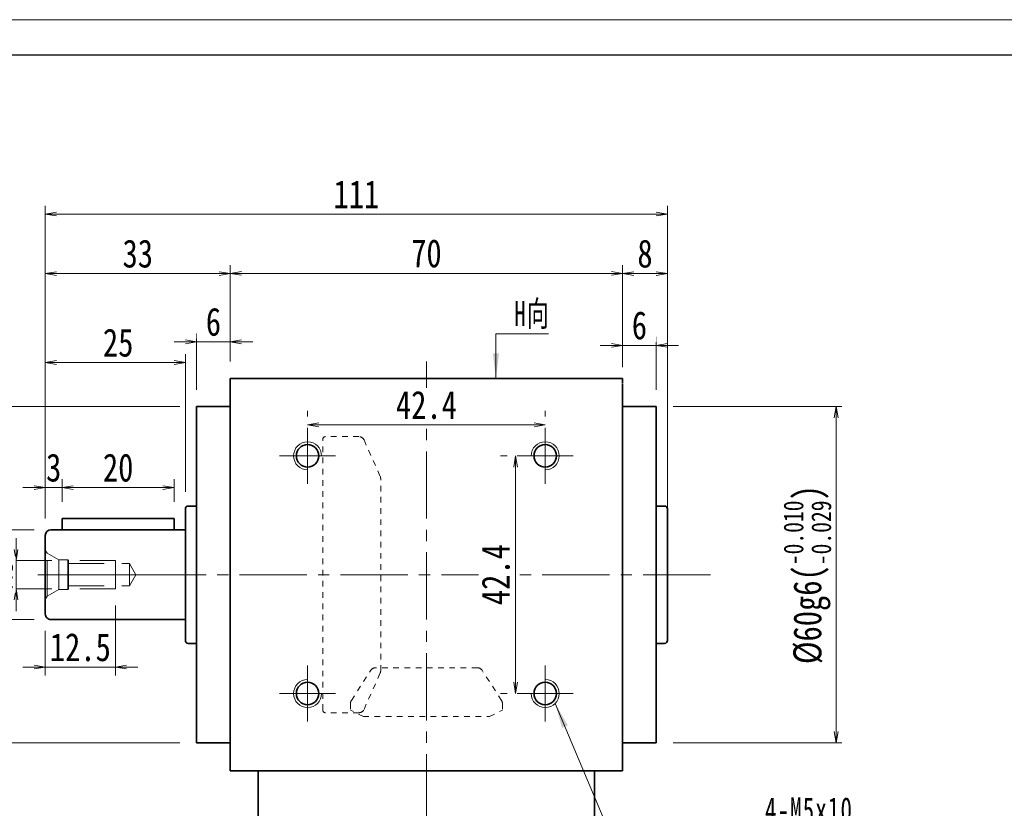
# Model space of a CAD drawing. Header units: millimetres. Extents: x -23 to 522, y -9 to 367.
# Tile 4 of 5: x 66 to 242, y 227 to 367. Entities that reach past the tile are written whole.
import ezdxf

# ---------------------------------------------------------------- set-up
doc = ezdxf.new("R2010")
doc.units = ezdxf.units.MM
for name, pattern in [('HIDDEN', [9.525, 6.35, -3.175]), ('点画线', [18, 12, -2, 2, -2]), ('虚线', [2, 1, -1])]:
    doc.linetypes.add(name, pattern=pattern)
for name, color, linetype, lineweight in [('中心线层', 1, '点画线', 18), ('图框_外框线', 7, 'Continuous', 18), ('尺寸线层', 3, 'Continuous', 18), ('粗实线层', 7, 'Continuous', 35), ('虚线层_1', 6, '虚线', 18)]:
    doc.layers.add(name, color=color, linetype=linetype, lineweight=lineweight)
doc.styles.add('宋体', font='SimSun.ttf', dxfattribs={"width": 0.8})
doc.styles.add('标准', font='txt', dxfattribs={"width": 0.667})
doc.dimstyles.new('A水平标注$0', dxfattribs={"dimtxt": 3.5, "dimasz": 2, "dimexe": 1.5, "dimexo": 3, "dimgap": 1.1, "dimtad": 1, "dimtoh": 1, "dimdec": 4, "dimdsep": 46, "dimtxsty": '宋体', "dimblk": 'OPEN', "dimcen": 3, "dimclrd": 3, "dimclre": 3, "dimclrt": 6, "dimadec": 0, "dimazin": 0, "dimtm": 1e-09, "dimtfac": 1, "dimtdec": 4, "dimtix": 1, "dimtmove": 0, "dimatfit": 3, "dimldrblk": 'OPEN', "dimfxl": 0, "dimlwd": 13, "dimlwe": 13, "dimarcsym": 0})
doc.dimstyles.new('D直径标注φ25', dxfattribs={"dimtxt": 3.5, "dimasz": 2, "dimexe": 1, "dimexo": 3, "dimtad": 1, "dimtoh": 1, "dimdec": 1, "dimdsep": 46, "dimtxsty": '宋体', "dimblk": 'OPEN', "dimcen": 3, "dimclrd": 3, "dimclre": 3, "dimclrt": 130, "dimadec": 0, "dimazin": 0, "dimtm": 1e-09, "dimtfac": 1, "dimtdec": 1, "dimtmove": 0, "dimatfit": 0, "dimldrblk": 'OPEN', "dimfxl": 0, "dimlwd": 13, "dimlwe": 13, "dimarcsym": 0})
doc.dimstyles.new('螺孔(M8-7H)', dxfattribs={"dimtxt": 3.5, "dimasz": 2, "dimexe": 1.25, "dimexo": 3, "dimtad": 1, "dimtoh": 1, "dimdec": 4, "dimdsep": 46, "dimtxsty": '宋体', "dimblk": 'OPEN', "dimcen": 3, "dimclrd": 3, "dimclre": 3, "dimclrt": 2, "dimadec": 0, "dimazin": 0, "dimtm": 1e-09, "dimtfac": 1, "dimtdec": 4, "dimtmove": 0, "dimatfit": 3, "dimldrblk": 'OPEN', "dimfxl": 0, "dimlwd": 9, "dimlwe": 9, "dimarcsym": 0})

# ---------------------------------------------------------------- blocks, each defined once
blk = doc.blocks.new('_Open')
at = {"color": 0, "linetype": 'ByBlock', "lineweight": -2}
for p, q in [((-1, 0.167), (0, 0)), ((-1, -0.167), (0, 0)), ((0, 0), (-1, 0))]:
    blk.add_line(p, q, dxfattribs=at)
blk = doc.blocks.new('*D14')
at = {"layer": 'Defpoints', "color": 0, "transparency": 16777216}
for p in [(159.94, 295.22), (117.54, 294.69), (159.94, 294.69)]:
    blk.add_point(p, dxfattribs=at)
at = {"layer": '尺寸线层', "color": 3, "lineweight": 13, "transparency": 16777216}
for p, q in [((117.54, 297.69), (117.54, 296.72)), ((159.94, 297.69), (159.94, 296.72)), ((119.54, 295.22), (157.94, 295.22))]:
    blk.add_line(p, q, dxfattribs=at)
at = {"layer": '尺寸线层', "color": 3, "lineweight": 13, "transparency": 16777216, "xscale": 2, "yscale": 2, "zscale": 2, "rotation": 180}
blk.add_blockref('_Open', (117.54, 295.22), dxfattribs=at)
at = {"layer": '尺寸线层', "color": 3, "lineweight": 13, "transparency": 16777216, "xscale": 2, "yscale": 2, "zscale": 2}
blk.add_blockref('_Open', (159.94, 295.22), dxfattribs=at)
at = {"layer": '尺寸线层', "color": 6, "transparency": 16777216, "insert": (138.74, 298.74), "char_height": 5, "attachment_point": 5, "style": '宋体', "bg_fill": 3, "box_fill_scale": 1.1, "bg_fill_color": 257, "bg_fill_transparency": 0}
blk.add_mtext('42.4', dxfattribs=at)
blk = doc.blocks.new('*D15')
at = {"layer": 'Defpoints', "color": 0, "transparency": 16777216}
for p in [(154.94, 289.69), (154.64, 247.29), (154.94, 247.29)]:
    blk.add_point(p, dxfattribs=at)
at = {"layer": '尺寸线层', "color": 3, "lineweight": 13, "transparency": 16777216}
for p, q in [((151.94, 289.69), (153.14, 289.69)), ((154.64, 287.69), (154.64, 249.29)), ((151.94, 247.29), (153.14, 247.29))]:
    blk.add_line(p, q, dxfattribs=at)
at = {"layer": '尺寸线层', "color": 3, "lineweight": 13, "transparency": 16777216, "xscale": 2, "yscale": 2, "zscale": 2}
for p, rotation in [((154.64, 289.69), 90), ((154.64, 247.29), 270)]:
    blk.add_blockref('_Open', p, dxfattribs=dict(at, rotation=rotation))
at = {"layer": '尺寸线层', "color": 6, "transparency": 16777216, "insert": (151.13, 268.49), "char_height": 5, "attachment_point": 5, "rotation": 90, "style": '宋体', "bg_fill": 3, "box_fill_scale": 1.1, "bg_fill_color": 257, "bg_fill_transparency": 0}
blk.add_mtext('42.4', dxfattribs=at)
blk = doc.blocks.new('*D16')
at = {"layer": 'Defpoints', "color": 0, "transparency": 16777216}
for p in [(173.74, 322.23), (103.74, 303.49), (173.74, 303.49)]:
    blk.add_point(p, dxfattribs=at)
at = {"layer": '尺寸线层', "color": 3, "lineweight": 13, "transparency": 16777216}
for p, q in [((103.74, 306.49), (103.74, 323.73)), ((173.74, 306.49), (173.74, 323.73)), ((105.74, 322.23), (171.74, 322.23))]:
    blk.add_line(p, q, dxfattribs=at)
at = {"layer": '尺寸线层', "color": 3, "lineweight": 13, "transparency": 16777216, "xscale": 2, "yscale": 2, "zscale": 2, "rotation": 180}
blk.add_blockref('_Open', (103.74, 322.23), dxfattribs=at)
at = {"layer": '尺寸线层', "color": 3, "lineweight": 13, "transparency": 16777216, "xscale": 2, "yscale": 2, "zscale": 2}
blk.add_blockref('_Open', (173.74, 322.23), dxfattribs=at)
at = {"layer": '尺寸线层', "color": 6, "transparency": 16777216, "insert": (138.74, 325.78), "char_height": 5, "attachment_point": 5, "style": '宋体', "bg_fill": 3, "box_fill_scale": 1.1, "bg_fill_color": 257, "bg_fill_transparency": 0}
blk.add_mtext('70', dxfattribs=at)
blk = doc.blocks.new('*D17')
at = {"layer": 'Defpoints', "color": 0, "transparency": 16777216}
for p in [(97.74, 310.03), (103.74, 303.49), (97.74, 298.49)]:
    blk.add_point(p, dxfattribs=at)
at = {"layer": '尺寸线层', "color": 3, "lineweight": 13, "transparency": 16777216}
for p, q in [((97.74, 301.49), (97.74, 311.53)), ((103.74, 306.49), (103.74, 311.53)), ((95.74, 310.03), (93.74, 310.03)), ((103.74, 310.03), (97.74, 310.03)), ((105.74, 310.03), (107.74, 310.03))]:
    blk.add_line(p, q, dxfattribs=at)
at = {"layer": '尺寸线层', "color": 3, "lineweight": 13, "transparency": 16777216, "xscale": 2, "yscale": 2, "zscale": 2}
blk.add_blockref('_Open', (97.74, 310.03), dxfattribs=at)
at = {"layer": '尺寸线层', "color": 3, "lineweight": 13, "transparency": 16777216, "xscale": 2, "yscale": 2, "zscale": 2, "rotation": 180}
blk.add_blockref('_Open', (103.74, 310.03), dxfattribs=at)
at = {"layer": '尺寸线层', "color": 6, "transparency": 16777216, "insert": (100.74, 313.57), "char_height": 5, "attachment_point": 5, "style": '宋体', "bg_fill": 3, "box_fill_scale": 1.1, "bg_fill_color": 257, "bg_fill_transparency": 0}
blk.add_mtext('6', dxfattribs=at)
blk = doc.blocks.new('*D18')
at = {"layer": 'Defpoints', "color": 0, "transparency": 16777216}
for p in [(179.74, 309.39), (173.74, 302.49), (179.74, 298.49)]:
    blk.add_point(p, dxfattribs=at)
at = {"layer": '尺寸线层', "color": 3, "lineweight": 13, "transparency": 16777216}
for p, q in [((171.74, 309.39), (169.74, 309.39)), ((173.74, 305.49), (173.74, 310.89)), ((173.74, 309.39), (179.74, 309.39)), ((179.74, 301.49), (179.74, 310.89)), ((181.74, 309.39), (183.74, 309.39))]:
    blk.add_line(p, q, dxfattribs=at)
at = {"layer": '尺寸线层', "color": 3, "lineweight": 13, "transparency": 16777216, "xscale": 2, "yscale": 2, "zscale": 2}
blk.add_blockref('_Open', (173.74, 309.39), dxfattribs=at)
at = {"layer": '尺寸线层', "color": 3, "lineweight": 13, "transparency": 16777216, "xscale": 2, "yscale": 2, "zscale": 2, "rotation": 180}
blk.add_blockref('_Open', (179.74, 309.39), dxfattribs=at)
at = {"layer": '尺寸线层', "color": 6, "transparency": 16777216, "insert": (176.74, 312.93), "char_height": 5, "attachment_point": 5, "style": '宋体', "bg_fill": 3, "box_fill_scale": 1.1, "bg_fill_color": 257, "bg_fill_transparency": 0}
blk.add_mtext('6', dxfattribs=at)
blk = doc.blocks.new('*D19')
at = {"layer": 'Defpoints', "color": 0, "transparency": 16777216}
for p in [(70.74, 322.19), (103.74, 303.49), (70.74, 275.49)]:
    blk.add_point(p, dxfattribs=at)
at = {"layer": '尺寸线层', "color": 3, "lineweight": 13, "transparency": 16777216}
for p, q in [((70.74, 278.49), (70.74, 323.69)), ((103.74, 306.49), (103.74, 323.69)), ((101.74, 322.19), (72.74, 322.19))]:
    blk.add_line(p, q, dxfattribs=at)
at = {"layer": '尺寸线层', "color": 3, "lineweight": 13, "transparency": 16777216, "xscale": 2, "yscale": 2, "zscale": 2, "rotation": 180}
blk.add_blockref('_Open', (70.74, 322.19), dxfattribs=at)
at = {"layer": '尺寸线层', "color": 3, "lineweight": 13, "transparency": 16777216, "xscale": 2, "yscale": 2, "zscale": 2}
blk.add_blockref('_Open', (103.74, 322.19), dxfattribs=at)
at = {"layer": '尺寸线层', "color": 6, "transparency": 16777216, "insert": (87.24, 325.74), "char_height": 5, "attachment_point": 5, "style": '宋体', "bg_fill": 3, "box_fill_scale": 1.1, "bg_fill_color": 257, "bg_fill_transparency": 0}
blk.add_mtext('33', dxfattribs=at)
blk = doc.blocks.new('*D20')
at = {"layer": 'Defpoints', "color": 0, "transparency": 16777216}
for p in [(70.74, 332.81), (70.74, 275.49), (181.74, 275.49)]:
    blk.add_point(p, dxfattribs=at)
at = {"layer": '尺寸线层', "color": 3, "lineweight": 13, "transparency": 16777216}
for p, q in [((70.74, 278.49), (70.74, 334.31)), ((181.74, 278.49), (181.74, 334.31)), ((179.74, 332.81), (72.74, 332.81))]:
    blk.add_line(p, q, dxfattribs=at)
at = {"layer": '尺寸线层', "color": 3, "lineweight": 13, "transparency": 16777216, "xscale": 2, "yscale": 2, "zscale": 2, "rotation": 180}
blk.add_blockref('_Open', (70.74, 332.81), dxfattribs=at)
at = {"layer": '尺寸线层', "color": 3, "lineweight": 13, "transparency": 16777216, "xscale": 2, "yscale": 2, "zscale": 2}
blk.add_blockref('_Open', (181.74, 332.81), dxfattribs=at)
at = {"layer": '尺寸线层', "color": 6, "transparency": 16777216, "insert": (126.24, 336.34), "char_height": 5, "attachment_point": 5, "style": '宋体', "bg_fill": 3, "box_fill_scale": 1.1, "bg_fill_color": 257, "bg_fill_transparency": 0}
blk.add_mtext('111', dxfattribs=at)
blk = doc.blocks.new('*D21')
at = {"layer": 'Defpoints', "color": 0, "transparency": 16777216}
for p in [(97.74, 298.49), (40.58, 238.49), (97.74, 238.49)]:
    blk.add_point(p, dxfattribs=at)
at = {"layer": '尺寸线层', "color": 3, "lineweight": 13, "transparency": 16777216}
for p, q in [((94.74, 298.49), (39.58, 298.49)), ((40.58, 296.49), (40.58, 240.49)), ((94.74, 238.49), (39.58, 238.49))]:
    blk.add_line(p, q, dxfattribs=at)
at = {"layer": '尺寸线层', "color": 3, "lineweight": 13, "transparency": 16777216, "xscale": 2, "yscale": 2, "zscale": 2}
for p, rotation in [((40.58, 298.49), 90), ((40.58, 238.49), 270)]:
    blk.add_blockref('_Open', p, dxfattribs=dict(at, rotation=rotation))
at = {"layer": '尺寸线层', "color": 130, "transparency": 16777216, "insert": (35.43, 268.22), "char_height": 5, "attachment_point": 5, "rotation": 90, "style": '宋体'}
blk.add_mtext('{\\A1;\\A1;%%C60g6({\\H0.707107x;\\S-0.010^ -0.029;})}', dxfattribs=at)
blk = doc.blocks.new('*X6')
at = {"layer": '尺寸线层', "linetype": 'Continuous'}
blk.add_hatch(color=0, dxfattribs=at).paths.add_polyline_path([(-1.02, -7.94), (-1.58, -3.44), (-0.46, -3.44)], flags=0)
at = {"layer": '尺寸线层', "color": 0, "linetype": 'Continuous'}
blk.add_line((-1.02, -7.94), (-1.02, 0), dxfattribs=at)
at = {"layer": '尺寸线层', "color": 0}
for p, q in [((-1.02, 0), (0, 0)), ((0, 0), (8.38, 0)), ((0, 0), (0, 0))]:
    blk.add_line(p, q, dxfattribs=at)
at = {"layer": '尺寸线层', "color": 0, "insert": (2.25, 0.9), "char_height": 4.5, "width": 12.2676, "attachment_point": 7, "line_spacing_factor": 1.15057, "style": '标准'}
blk.add_mtext('\\T1.1;H向', dxfattribs=at)
blk = doc.blocks.new('*X7')
at = {"layer": '尺寸线层', "linetype": 'Continuous'}
blk.add_hatch(color=0, dxfattribs=at).paths.add_polyline_path([(-35.18, 31.42), (-32.92, 27.49), (-33.95, 27.05)], flags=0)
at = {"layer": '尺寸线层', "color": 0, "linetype": 'Continuous'}
blk.add_line((-35.18, 31.42), (-21.93, 0), dxfattribs=at)
at = {"layer": '尺寸线层', "color": 0}
for p, q in [((0, 10.04), (40.1, 10.04)), ((0, 0), (0, 10.04)), ((-21.93, 0), (0, 0)), ((0, 0), (40.1, 0))]:
    blk.add_line(p, q, dxfattribs=at)
at = {"layer": '尺寸线层', "color": 0, "insert": (2.25, 0.9), "char_height": 4.5, "width": 75.7049, "attachment_point": 7, "line_spacing_factor": 1.15057, "style": '标准'}
blk.add_mtext('\\T1.1;4-M5x10\\P反面，H向孔位一致', dxfattribs=at)
blk = doc.blocks.new('23343f_2')
at = {"layer": '中心线层', "linetype": '点画线', "lineweight": 18}
blk.add_line((17.47, 0), (-1.33, 0), dxfattribs=at)
at = {"layer": '粗实线层', "color": 6, "linetype": 'HIDDEN', "lineweight": 18}
for p, q in [((0, -4.4), (0, 4.4)), ((0, 4.4), (0.32, 3.85)), ((2.4, 2.65), (0.32, 3.85)), ((0.32, -3.85), (0.32, 3.85)), ((4, 2.65), (2.4, 2.65)), ((2.4, -2.65), (2.4, 2.65)), ((4.15, 2.5), (4, 2.65)), ((4, -2.65), (4, 2.65)), ((12.5, 2.5), (4.15, 2.5)), ((4.15, -2.5), (4.15, 2.5)), ((4.15, 2), (15, 2)), ((12.5, -2.5), (12.5, 2.5)), ((15, 2), (16.15, 0)), ((15, 2), (15, -2)), ((15, -2), (16.15, 0)), ((2.4, -2.65), (0.32, -3.85)), ((4, -2.65), (2.4, -2.65)), ((4.15, -2.5), (4, -2.65)), ((4.15, -2), (15, -2)), ((12.5, -2.5), (4.15, -2.5)), ((0, -4.4), (0.32, -3.85))]:
    blk.add_line(p, q, dxfattribs=at)
blk = doc.blocks.new('*D27')
at = {"layer": 'Defpoints', "color": 0, "transparency": 16777216}
for p in [(74.89, 270.99), (65.52, 265.99), (74.89, 265.99)]:
    blk.add_point(p, dxfattribs=at)
at = {"layer": '尺寸线层', "color": 3, "lineweight": 9, "transparency": 16777216}
for p, q in [((65.52, 272.99), (65.52, 274.99)), ((71.89, 270.99), (64.27, 270.99)), ((65.52, 270.99), (65.52, 265.99)), ((71.89, 265.99), (64.27, 265.99)), ((65.52, 263.99), (65.52, 261.99))]:
    blk.add_line(p, q, dxfattribs=at)
at = {"layer": '尺寸线层', "color": 3, "lineweight": 9, "transparency": 16777216, "xscale": 2, "yscale": 2, "zscale": 2}
for p, rotation in [((65.52, 270.99), 270), ((65.52, 265.99), 90)]:
    blk.add_blockref('_Open', p, dxfattribs=dict(at, rotation=rotation))
at = {"layer": '尺寸线层', "color": 2, "transparency": 16777216, "insert": (62.47, 268.49), "char_height": 5, "attachment_point": 5, "rotation": 90, "style": '宋体', "bg_fill": 3, "box_fill_scale": 1.1, "bg_fill_color": 257, "bg_fill_transparency": 0}
blk.add_mtext('M5', dxfattribs=at)
blk = doc.blocks.new('*D28')
at = {"layer": 'Defpoints', "color": 0, "transparency": 16777216}
for p in [(83.24, 265.99), (70.74, 261.49), (83.24, 252)]:
    blk.add_point(p, dxfattribs=at)
at = {"layer": '尺寸线层', "color": 3, "lineweight": 13, "transparency": 16777216}
for p, q in [((83.24, 262.99), (83.24, 250.5)), ((70.74, 258.49), (70.74, 250.5)), ((68.74, 252), (66.74, 252)), ((70.74, 252), (83.24, 252)), ((85.24, 252), (87.24, 252))]:
    blk.add_line(p, q, dxfattribs=at)
at = {"layer": '尺寸线层', "color": 3, "lineweight": 13, "transparency": 16777216, "xscale": 2, "yscale": 2, "zscale": 2}
blk.add_blockref('_Open', (70.74, 252), dxfattribs=at)
at = {"layer": '尺寸线层', "color": 3, "lineweight": 13, "transparency": 16777216, "xscale": 2, "yscale": 2, "zscale": 2, "rotation": 180}
blk.add_blockref('_Open', (83.24, 252), dxfattribs=at)
at = {"layer": '尺寸线层', "color": 6, "transparency": 16777216, "insert": (76.99, 255.53), "char_height": 5, "attachment_point": 5, "style": '宋体', "bg_fill": 3, "box_fill_scale": 1.1, "bg_fill_color": 257, "bg_fill_transparency": 0}
blk.add_mtext('12.5', dxfattribs=at)
blk = doc.blocks.new('*D29')
at = {"layer": 'Defpoints', "color": 0, "transparency": 16777216}
for p in [(70.74, 284.01), (73.74, 278.49), (70.74, 275.49)]:
    blk.add_point(p, dxfattribs=at)
at = {"layer": '尺寸线层', "color": 3, "lineweight": 13, "transparency": 16777216}
for p, q in [((70.74, 278.49), (70.74, 285.51)), ((73.74, 281.49), (73.74, 285.51)), ((68.74, 284.01), (66.74, 284.01)), ((73.74, 284.01), (70.74, 284.01)), ((75.74, 284.01), (77.74, 284.01))]:
    blk.add_line(p, q, dxfattribs=at)
at = {"layer": '尺寸线层', "color": 3, "lineweight": 13, "transparency": 16777216, "xscale": 2, "yscale": 2, "zscale": 2}
blk.add_blockref('_Open', (70.74, 284.01), dxfattribs=at)
at = {"layer": '尺寸线层', "color": 3, "lineweight": 13, "transparency": 16777216, "xscale": 2, "yscale": 2, "zscale": 2, "rotation": 180}
blk.add_blockref('_Open', (73.74, 284.01), dxfattribs=at)
at = {"layer": '尺寸线层', "color": 6, "transparency": 16777216, "insert": (72.24, 287.56), "char_height": 5, "attachment_point": 5, "style": '宋体', "bg_fill": 3, "box_fill_scale": 1.1, "bg_fill_color": 257, "bg_fill_transparency": 0}
blk.add_mtext('3', dxfattribs=at)
blk = doc.blocks.new('*D30')
at = {"layer": 'Defpoints', "color": 0, "transparency": 16777216}
for p in [(93.74, 284.01), (73.74, 278.49), (93.74, 278.49)]:
    blk.add_point(p, dxfattribs=at)
at = {"layer": '尺寸线层', "color": 3, "lineweight": 13, "transparency": 16777216}
for p, q in [((73.74, 281.49), (73.74, 285.51)), ((93.74, 281.49), (93.74, 285.51)), ((75.74, 284.01), (91.74, 284.01))]:
    blk.add_line(p, q, dxfattribs=at)
at = {"layer": '尺寸线层', "color": 3, "lineweight": 13, "transparency": 16777216, "xscale": 2, "yscale": 2, "zscale": 2, "rotation": 180}
blk.add_blockref('_Open', (73.74, 284.01), dxfattribs=at)
at = {"layer": '尺寸线层', "color": 3, "lineweight": 13, "transparency": 16777216, "xscale": 2, "yscale": 2, "zscale": 2}
blk.add_blockref('_Open', (93.74, 284.01), dxfattribs=at)
at = {"layer": '尺寸线层', "color": 6, "transparency": 16777216, "insert": (83.74, 287.56), "char_height": 5, "attachment_point": 5, "style": '宋体', "bg_fill": 3, "box_fill_scale": 1.1, "bg_fill_color": 257, "bg_fill_transparency": 0}
blk.add_mtext('20', dxfattribs=at)
blk = doc.blocks.new('*D31')
at = {"layer": 'Defpoints', "color": 0, "transparency": 16777216}
for p in [(95.74, 306.34), (95.74, 280.24), (70.74, 275.49)]:
    blk.add_point(p, dxfattribs=at)
at = {"layer": '尺寸线层', "color": 3, "lineweight": 13, "transparency": 16777216}
for p, q in [((70.74, 278.49), (70.74, 307.84)), ((95.74, 283.24), (95.74, 307.84)), ((72.74, 306.34), (93.74, 306.34))]:
    blk.add_line(p, q, dxfattribs=at)
at = {"layer": '尺寸线层', "color": 3, "lineweight": 13, "transparency": 16777216, "xscale": 2, "yscale": 2, "zscale": 2, "rotation": 180}
blk.add_blockref('_Open', (70.74, 306.34), dxfattribs=at)
at = {"layer": '尺寸线层', "color": 3, "lineweight": 13, "transparency": 16777216, "xscale": 2, "yscale": 2, "zscale": 2}
blk.add_blockref('_Open', (95.74, 306.34), dxfattribs=at)
at = {"layer": '尺寸线层', "color": 6, "transparency": 16777216, "insert": (83.74, 309.85), "char_height": 5, "attachment_point": 5, "style": '宋体', "bg_fill": 3, "box_fill_scale": 1.1, "bg_fill_color": 257, "bg_fill_transparency": 0}
blk.add_mtext('25', dxfattribs=at)
blk = doc.blocks.new('*D32')
at = {"layer": 'Defpoints', "color": 0, "transparency": 16777216}
for p in [(71.74, 276.49), (53.71, 260.49), (71.74, 260.49)]:
    blk.add_point(p, dxfattribs=at)
at = {"layer": '尺寸线层', "color": 3, "lineweight": 13, "transparency": 16777216}
for p, q in [((68.74, 276.49), (52.71, 276.49)), ((53.71, 274.49), (53.71, 262.49)), ((68.74, 260.49), (52.71, 260.49))]:
    blk.add_line(p, q, dxfattribs=at)
at = {"layer": '尺寸线层', "color": 3, "lineweight": 13, "transparency": 16777216, "xscale": 2, "yscale": 2, "zscale": 2}
for p, rotation in [((53.71, 276.49), 90), ((53.71, 260.49), 270)]:
    blk.add_blockref('_Open', p, dxfattribs=dict(at, rotation=rotation))
at = {"layer": '尺寸线层', "color": 130, "transparency": 16777216, "insert": (48.72, 268.49), "char_height": 5, "attachment_point": 5, "rotation": 90, "style": '宋体'}
blk.add_mtext('{\\A1;\\A1;%%C16h6({\\H0.707107x;\\S 0^ -0.011;})}', dxfattribs=at)
blk = doc.blocks.new('*D35')
at = {"layer": 'Defpoints', "color": 0, "transparency": 16777216}
for p in [(179.74, 298.49), (179.74, 238.49), (211.85, 238.49)]:
    blk.add_point(p, dxfattribs=at)
at = {"layer": '尺寸线层', "color": 3, "lineweight": 13, "transparency": 16777216}
for p, q in [((182.74, 298.49), (212.85, 298.49)), ((211.85, 296.49), (211.85, 240.49)), ((182.74, 238.49), (212.85, 238.49))]:
    blk.add_line(p, q, dxfattribs=at)
at = {"layer": '尺寸线层', "color": 3, "lineweight": 13, "transparency": 16777216, "xscale": 2, "yscale": 2, "zscale": 2}
for p, rotation in [((211.85, 298.49), 90), ((211.85, 238.49), 270)]:
    blk.add_blockref('_Open', p, dxfattribs=dict(at, rotation=rotation))
at = {"layer": '尺寸线层', "color": 130, "transparency": 16777216, "insert": (206.7, 268.49), "char_height": 5, "attachment_point": 5, "rotation": 90, "style": '宋体'}
blk.add_mtext('{\\A1;\\A1;%%C60g6({\\H0.707107x;\\S-0.010^ -0.029;})}', dxfattribs=at)
blk = doc.blocks.new('*D10')
at = {"layer": 'Defpoints', "color": 0, "transparency": 16777216}
for p in [(181.74, 322.19), (173.74, 303.49), (181.74, 275.49)]:
    blk.add_point(p, dxfattribs=at)
at = {"layer": '尺寸线层', "color": 3, "lineweight": 13, "transparency": 16777216}
for p, q in [((173.74, 306.49), (173.74, 323.69)), ((181.74, 278.49), (181.74, 323.69)), ((175.74, 322.19), (179.74, 322.19))]:
    blk.add_line(p, q, dxfattribs=at)
at = {"layer": '尺寸线层', "color": 3, "lineweight": 13, "transparency": 16777216, "xscale": 2, "yscale": 2, "zscale": 2, "rotation": 180}
blk.add_blockref('_Open', (173.74, 322.19), dxfattribs=at)
at = {"layer": '尺寸线层', "color": 3, "lineweight": 13, "transparency": 16777216, "xscale": 2, "yscale": 2, "zscale": 2}
blk.add_blockref('_Open', (181.74, 322.19), dxfattribs=at)
at = {"layer": '尺寸线层', "color": 6, "transparency": 16777216, "insert": (177.74, 325.74), "char_height": 5, "attachment_point": 5, "style": '宋体', "bg_fill": 3, "box_fill_scale": 1.1, "bg_fill_color": 257, "bg_fill_transparency": 0}
blk.add_mtext('8', dxfattribs=at)

msp = doc.modelspace()

# ---------------------------------------------------------------- linework, layer by layer
at = {"layer": '中心线层'}
for p, q in [((138.73924, 224.48846), (138.73924, 306.48846)), ((117.53924, 284.68846), (117.53924, 294.68846)), ((159.93924, 284.68846), (159.93924, 294.68846)), ((112.53924, 289.68846), (122.53924, 289.68846)), ((164.93924, 289.68846), (154.93924, 289.68846)), ((69.41424, 268.48846), (190.15863, 268.48846)), ((117.53924, 252.28846), (117.53924, 242.28846)), ((159.93924, 252.28846), (159.93924, 242.28846)), ((112.53924, 247.28846), (122.53924, 247.28846)), ((164.93924, 247.28846), (154.93924, 247.28846))]:
    msp.add_line(p, q, dxfattribs=at)
at = {"layer": '图框_外框线', "color": 3}
msp.add_lwpolyline([(-19.93821, -9.14808), (512.67977, -9.14808), (512.67977, 367.48892), (-19.93821, 367.48892)], close=True, dxfattribs=at)
at = {"layer": '图框_外框线', "color": 3, "lineweight": 25}
msp.add_lwpolyline([(11.76524, -2.80739), (506.33908, -2.80739), (506.33908, 361.14823), (11.76524, 361.14823)], close=True, dxfattribs=at)
at = {"layer": '粗实线层'}
for p, q in [((103.73924, 233.48846), (103.73924, 303.48846)), ((103.73924, 303.48846), (173.73924, 303.48846)), ((173.73924, 303.48846), (173.73924, 302.58846)), ((173.73924, 233.48846), (173.73924, 302.48846)), ((103.73924, 298.48846), (97.73924, 298.48846)), ((97.73924, 238.48846), (97.73924, 298.48846)), ((173.73924, 298.48846), (179.73924, 298.48846)), ((179.73924, 238.48846), (179.73924, 298.48846)), ((95.73924, 280.23846), (95.73924, 256.73846)), ((97.73924, 280.73846), (96.23924, 280.73846)), ((71.73924, 260.48846), (95.73924, 260.48846)), ((97.73924, 256.23846), (96.23924, 256.23846)), ((179.73924, 256.23846), (181.23924, 256.23846)), ((103.73924, 238.48846), (97.73924, 238.48846)), ((173.73924, 238.48846), (179.73924, 238.48846)), ((103.73924, 233.48846), (103.73924, 234.38846)), ((103.73924, 233.48846), (173.73924, 233.48846)), ((108.73924, 224.48846), (108.73924, 233.48846)), ((168.73924, 224.48846), (168.73924, 233.48846))]:
    msp.add_line(p, q, dxfattribs=at)
for centre in [(117.53924, 289.68846), (159.93924, 289.68846), (117.53924, 247.28846), (159.93924, 247.28846)]:
    msp.add_circle(centre, 2, dxfattribs=at)
at = {"layer": '粗实线层', "lineweight": 18}
for centre, start, end in [((117.53924, 289.68846), 0, 270), ((159.93924, 289.68846), 270, 180), ((117.53924, 247.28846), 90, 0), ((159.93924, 247.28846), 180, 90)]:
    msp.add_arc(centre, 2.5, start, end, dxfattribs=at)
at = {"layer": '粗实线层'}
for centre, radius, start, end in [((96.23924, 280.23846), 0.5, 90, 180), ((71.73924, 261.48846), 1, 180, 270.0000001), ((96.23924, 256.73846), 0.5, 180, 270.0000001), ((181.23924, 256.73846), 0.5, 269.9999999, 0)]:
    msp.add_arc(centre, radius, start, end, dxfattribs=at)
at = {"layer": '虚线层_1', "linetype": '虚线', "lineweight": 18}
for p, q in [((120.23924, 244.36346), (120.23924, 292.81346)), ((126.69797, 293.11346), (120.73924, 293.11346)), ((127.61187, 292.5194), (130.49505, 286.02844)), ((130.58115, 251.35443), (130.58115, 285.6225)), ((125.3482, 246.05665), (128.81767, 251.45055)), ((147.83335, 251.88846), (129.64513, 251.88846)), ((152.13028, 246.05665), (148.66081, 251.45055)), ((127.61187, 244.45752), (130.49505, 250.94849)), ((125.18924, 245.51568), (125.18924, 244.32775)), ((127.48924, 243.17767), (125.18924, 244.32775)), ((149.98924, 243.17767), (152.28924, 244.32775)), ((152.28924, 245.51568), (152.28924, 244.32775)), ((126.69797, 243.86346), (120.73924, 243.86346)), ((127.48924, 243.17767), (149.98924, 243.17767))]:
    msp.add_line(p, q, dxfattribs=at)
for centre, radius, start, end in [((120.73924, 292.61346), 0.5, 90, 180), ((126.69797, 292.11346), 1, 23.95, 90), ((129.58115, 285.6225), 1, 0, 23.9499998), ((129.64513, 250.88846), 1, 90, 147.25), ((129.58115, 251.35443), 1, 336.0500001, 359.9999999), ((129.58115, 251.35443), 1, 336.0500001, 359.9999999), ((147.83335, 250.88846), 1, 32.75, 90), ((126.18924, 245.51568), 1, 147.25, 180), ((151.28924, 245.51568), 1, 0, 32.75), ((120.73924, 244.36346), 0.5, 180, 270), ((126.69797, 244.86346), 1, 270, 336.05)]:
    msp.add_arc(centre, radius, start, end, dxfattribs=at)

# ---------------------------------------------------------------- block references
at = {"layer": '尺寸线层'}
msp.add_blockref('*X7', (196.89135, 214.10552), dxfattribs=at)
at = {"layer": '粗实线层'}
msp.add_blockref('23343f_2', (70.73924, 268.48846), dxfattribs=at)

# ---------------------------------------------------------------- next in the draw order: dimensions: what is measured, and where the dimension line sits
at = {"layer": '尺寸线层'}
for base, p1, p2, picture, middle in [((173.73924, 322.23334), (103.73924, 303.48846), (173.73924, 303.48846), '*D16', (138.73924, 325.77748)), ((159.93924, 295.21951), (117.53924, 294.68846), (159.93924, 294.68846), '*D14', (138.73924, 298.73572))]:
    dim = msp.add_linear_dim(base=base, p1=p1, p2=p2, dimstyle='A水平标注$0', override={"dimtxt": 5, "dimblk": 'Open', "dimtfill": 1, "dimtfillclr": 256}, dxfattribs=at)
    dim.commit()
    dim.dimension.update_dxf_attribs({"geometry": picture, "text_midpoint": middle})
dim = msp.add_linear_dim(base=(154.64182, 247.28846), p1=(154.93924, 289.68846), p2=(154.93924, 247.28846), angle=270, dimstyle='A水平标注$0', override={"dimtxt": 5, "dimblk": 'Open', "dimtfill": 1, "dimtfillclr": 256}, dxfattribs=at)
dim.commit()
dim.dimension.update_dxf_attribs({"geometry": '*D15', "text_midpoint": (151.12562, 268.48846)})

# ---------------------------------------------------------------- next in the draw order: dimensions: what is measured, and where the dimension line sits
for base, p1, p2, picture, middle in [((97.73924, 310.02947), (103.73924, 303.48846), (97.73924, 298.48846), '*D17', (100.73924, 313.57361)), ((179.73924, 309.38834), (173.73924, 302.48846), (179.73924, 298.48846), '*D18', (176.73924, 312.93247))]:
    dim = msp.add_linear_dim(base=base, p1=p1, p2=p2, dimstyle='A水平标注$0', override={"dimtxt": 5, "dimblk": 'Open', "dimtfill": 1, "dimtfillclr": 256}, dxfattribs=at)
    dim.commit()
    dim.dimension.update_dxf_attribs({"geometry": picture, "text_midpoint": middle})

# ---------------------------------------------------------------- next in the draw order: dimensions: what is measured, and where the dimension line sits
dim = msp.add_linear_dim(base=(70.73924, 322.19148), p1=(103.73924, 303.48846), p2=(70.73924, 275.48846), dimstyle='A水平标注$0', override={"dimtxt": 5, "dimblk": 'Open', "dimtfill": 1, "dimtfillclr": 256}, dxfattribs=at)
dim.commit()
dim.dimension.update_dxf_attribs({"geometry": '*D19', "text_midpoint": (87.23924, 325.73561)})

# ---------------------------------------------------------------- next in the draw order: dimensions: what is measured, and where the dimension line sits
dim = msp.add_linear_dim(base=(70.73924, 332.80728), p1=(181.73924, 275.48846), p2=(70.73924, 275.48846), dimstyle='A水平标注$0', override={"dimtxt": 5, "dimblk": 'Open', "dimtfill": 1, "dimtfillclr": 256}, dxfattribs=at)
dim.commit()
dim.dimension.update_dxf_attribs({"geometry": '*D20', "text_midpoint": (126.23924, 336.33745)})

# ---------------------------------------------------------------- next in the draw order: linework, layer by layer
at = {"layer": '粗实线层'}
for p, q in [((179.73924, 280.73846), (181.23924, 280.73846)), ((181.73924, 280.23846), (181.73924, 256.73846)), ((73.73924, 276.48846), (73.73924, 278.48846)), ((73.73924, 278.48846), (93.73924, 278.48846)), ((71.73924, 276.48846), (95.73924, 276.48846)), ((70.73924, 275.48846), (70.73924, 261.48846))]:
    msp.add_line(p, q, dxfattribs=at)
for centre, radius, start, end in [((181.23924, 280.23846), 0.5, 0, 90), ((71.73924, 275.48846), 1, 90, 180)]:
    msp.add_arc(centre, radius, start, end, dxfattribs=at)

# ---------------------------------------------------------------- next in the draw order: block references
at = {"layer": '尺寸线层'}
msp.add_blockref('*X6', (152.16722, 311.43308), dxfattribs=at)

# ---------------------------------------------------------------- next in the draw order: dimensions: what is measured, and where the dimension line sits
dim = msp.add_linear_dim(base=(211.84794, 238.48846), p1=(179.73924, 298.48846), p2=(179.73924, 238.48846), angle=270, text='{\\A1;\\A1;%%C60g6({\\H0.707107x;\\S-0.010^ -0.029;})}', dimstyle='D直径标注φ25', override={"dimtxt": 5, "dimpost": 'φ<>', "dimtp": -0.01, "dimtm": 0.029, "dimtdec": 3, "dimtfill": 0, "dimtzin": 8}, dxfattribs=at)
dim.commit()
dim.dimension.update_dxf_attribs({"geometry": '*D35', "text_midpoint": (206.7023, 268.48846)})
dim = msp.add_linear_dim(base=(40.57692, 238.48846), p1=(97.73924, 298.48846), p2=(97.73924, 238.48846), angle=270, text='{\\A1;\\A1;%%C60g6({\\H0.707107x;\\S-0.010^ -0.029;})}', dimstyle='D直径标注φ25', override={"dimtxt": 5, "dimpost": 'φ<>', "dimtp": -0.01, "dimtm": 0.029, "dimtdec": 3, "dimtfill": 0, "dimtzin": 8}, dxfattribs=at)
dim.commit()
dim.dimension.update_dxf_attribs({"geometry": '*D21', "text_midpoint": (40.57692, 268.21832), "dimtype": 160})

# ---------------------------------------------------------------- next in the draw order: dimensions: what is measured, and where the dimension line sits
dim = msp.add_linear_dim(base=(181.73924, 322.19148), p1=(173.73924, 303.48846), p2=(181.73924, 275.48846), dimstyle='A水平标注$0', override={"dimtxt": 5, "dimblk": 'Open', "dimtfill": 1, "dimtfillclr": 256}, dxfattribs=at)
dim.commit()
dim.dimension.update_dxf_attribs({"geometry": '*D10', "text_midpoint": (177.73924, 325.73561)})
dim = msp.add_linear_dim(base=(65.5162, 265.98846), p1=(74.88924, 270.98846), p2=(74.88924, 265.98846), angle=270, text='M<>', dimstyle='螺孔(M8-7H)', override={"dimtxt": 5, "dimgap": 0.625, "dimtad": 1, "dimdec": 4, "dimlfac": 1, "dimpost": '<>', "dimse1": 0, "dimse2": 0, "dimsd1": 0, "dimsd2": 0, "dimtofl": 1, "dimtvp": 0.1}, dxfattribs=at)
dim.commit()
dim.dimension.update_dxf_attribs({"geometry": '*D27', "text_midpoint": (65.5162, 268.48846), "dimtype": 160})

# ---------------------------------------------------------------- next in the draw order: dimensions: what is measured, and where the dimension line sits
for base, p1, p2, picture, middle in [((70.73924, 284.01399), (73.73924, 278.48846), (70.73924, 275.48846), '*D29', (72.23924, 287.55812)), ((83.23924, 252.00328), (70.73924, 261.48846), (83.23924, 265.98846), '*D28', (76.98924, 255.53344))]:
    dim = msp.add_linear_dim(base=base, p1=p1, p2=p2, dimstyle='A水平标注$0', override={"dimtxt": 5, "dimblk": 'Open', "dimtfill": 1, "dimtfillclr": 256}, dxfattribs=at)
    dim.commit()
    dim.dimension.update_dxf_attribs({"geometry": picture, "text_midpoint": middle})

# ---------------------------------------------------------------- next in the draw order: dimensions: what is measured, and where the dimension line sits
dim = msp.add_linear_dim(base=(93.73924, 284.01399), p1=(73.73924, 278.48846), p2=(93.73924, 278.48846), angle=0, dimstyle='A水平标注$0', override={"dimtxt": 5, "dimblk": 'Open', "dimtfill": 1, "dimtfillclr": 256}, dxfattribs=at)
dim.commit()
dim.dimension.update_dxf_attribs({"geometry": '*D30', "text_midpoint": (83.73924, 287.55812)})

# ---------------------------------------------------------------- next in the draw order: dimensions: what is measured, and where the dimension line sits
dim = msp.add_linear_dim(base=(95.73924, 306.33693), p1=(70.73924, 275.48846), p2=(95.73924, 280.23846), dimstyle='A水平标注$0', override={"dimtxt": 5, "dimblk": 'Open', "dimtfill": 1, "dimtfillclr": 256}, dxfattribs=at)
dim.commit()
dim.dimension.update_dxf_attribs({"geometry": '*D31', "text_midpoint": (83.73924, 306.33693), "dimtype": 160})

# ---------------------------------------------------------------- next in the draw order: linework, layer by layer
at = {"layer": '粗实线层'}
msp.add_line((93.73924, 278.48846), (93.73924, 276.48846), dxfattribs=at)

# ---------------------------------------------------------------- next in the draw order: dimensions: what is measured, and where the dimension line sits
at = {"layer": '尺寸线层'}
dim = msp.add_linear_dim(base=(53.70896, 260.48846), p1=(71.73924, 276.48846), p2=(71.73924, 260.48846), angle=270, text='{\\A1;\\A1;%%C16h6({\\H0.707107x;\\S 0^ -0.011;})}', dimstyle='D直径标注φ25', override={"dimtxt": 5, "dimpost": 'φ<>', "dimtp": 0, "dimtm": 0.011, "dimtdec": 3, "dimtfill": 0, "dimtzin": 8}, dxfattribs=at)
dim.commit()
dim.dimension.update_dxf_attribs({"geometry": '*D32', "text_midpoint": (53.70896, 268.48846), "dimtype": 160})

doc.saveas('drawing.dxf')
